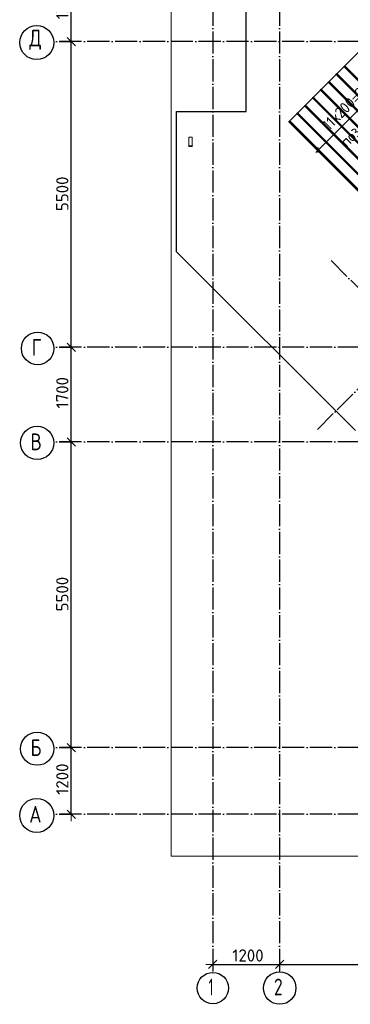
# Model space of a CAD drawing. Header units: millimetres. Extents: x -3483 to 105345, y -283423 to 72284.
# Tile 1 of 165: x 36532 to 42471, y -283417 to -265707. Entities that reach past the tile are written whole.
import ezdxf

# ---------------------------------------------------------------- set-up
doc = ezdxf.new("R2010")
doc.units = ezdxf.units.MM
doc.header["$PDMODE"] = 65
for name, pattern in [('______11', [500, 400, -50, 0, -50]), ('______2', [270, 200, -70]), ('______5', [1100, 800, -100, 100, -100])]:
    doc.linetypes.add(name, pattern=pattern)
for name, color, linetype, lineweight in [('Standard', 7, 'Continuous', 25), ('Размерная линия_ общее', 7, 'Continuous', 13), ('Стальная конструкция_ общее', 7, 'Continuous', 25), ('Фундамент_ общее', 7, 'Continuous', 35)]:
    doc.layers.add(name, color=color, linetype=linetype, lineweight=lineweight)
doc.layers.add('Арм.стержн.Доп. Арм. верхн.зоны У', color=7, linetype='Continuous', lineweight=35, true_color=0x739641)
doc.layers.add('Осевая линия_ общее', color=7, linetype='______5', lineweight=13, true_color=0xa0a0a0)
doc.styles.add('ISOCPEUR', font='ISOCPEUR')
doc.dimstyles.new('DIMSTYLE_4', dxfattribs={"dimtxt": 220, "dimasz": 250, "dimexe": 0, "dimexo": 0, "dimgap": 110, "dimtad": 2, "dimdec": 0, "dimrnd": 5, "dimzin": 12, "dimdsep": 46, "dimtxsty": 'ISOCPEUR', "dimblk1": 'ALL_ML_STRICH', "dimblk2": 'ALL_ML_STRICH', "dimsah": 1, "dimcen": 0, "dimclrd": 7, "dimclre": 256, "dimclrt": 7, "dimadec": 0, "dimazin": 0, "dimtfac": 1, "dimtdec": 0, "dimtix": 1, "dimtmove": 2, "dimatfit": 3, "dimfxl": 0, "dimtzin": 0, "dimlwd": 0, "dimlwe": -3, "dimarcsym": 0})

# ---------------------------------------------------------------- blocks, each defined once
blk = doc.blocks.new('ALL_ML_STRICH')
at = {"color": 0, "linetype": 'ByBlock', "lineweight": -2}
for p, q in [((-1, 0), (0.5, 0)), ((-0.3, -0.3), (0.3, 0.3)), ((0, -0.5), (0, 0.5))]:
    blk.add_line(p, q, dxfattribs=at)
blk = doc.blocks.new('*D165')
at = {"layer": 'DEFPOINTS', "color": 7, "linetype": 'Continuous', "lineweight": 13, "transparency": 33554687}
for p in [(37142, -278800), (37142, -280000), (37457, -280000)]:
    blk.add_point(p, dxfattribs=at)
at = {"layer": 'Размерная линия_ общее', "color": 253, "linetype": 'Continuous', "lineweight": -2, "true_color": 0xa0a0a0, "transparency": 33554687}
for p, q in [((37242, -278800), (37457, -278800)), ((37242, -280000), (37457, -280000))]:
    blk.add_line(p, q, dxfattribs=at)
at = {"layer": 'Размерная линия_ общее', "color": 7, "linetype": 'Continuous', "lineweight": -2, "transparency": 33554687}
blk.add_line((37457, -280000), (37457, -278800), dxfattribs=at)
at = {"layer": 'Размерная линия_ общее', "color": 7, "linetype": 'Continuous', "lineweight": 13, "transparency": 33554687, "xscale": 250, "yscale": 250, "zscale": 250}
for p, rotation in [((37457, -278800), 90), ((37457, -280000), 270)]:
    blk.add_blockref('ALL_ML_STRICH', p, dxfattribs=dict(at, rotation=rotation))
at = {"layer": 'Размерная линия_ общее', "color": 7, "linetype": 'Continuous', "lineweight": 13, "transparency": 33554687, "insert": (37297, -279367), "char_height": 220, "width": 880, "attachment_point": 5, "rotation": 90, "style": 'ISOCPEUR'}
blk.add_mtext('\\A1;{1200}', dxfattribs=at)
blk = doc.blocks.new('*D166')
at = {"layer": 'DEFPOINTS', "color": 7, "linetype": 'Continuous', "lineweight": 13, "transparency": 33554687}
for p in [(37142, -273300), (37142, -278800), (37457, -278800)]:
    blk.add_point(p, dxfattribs=at)
at = {"layer": 'Размерная линия_ общее', "color": 253, "linetype": 'Continuous', "lineweight": -2, "true_color": 0xa0a0a0, "transparency": 33554687}
for p, q in [((37242, -273300), (37457, -273300)), ((37242, -278800), (37457, -278800))]:
    blk.add_line(p, q, dxfattribs=at)
at = {"layer": 'Размерная линия_ общее', "color": 7, "linetype": 'Continuous', "lineweight": -2, "transparency": 33554687}
blk.add_line((37457, -278800), (37457, -273300), dxfattribs=at)
at = {"layer": 'Размерная линия_ общее', "color": 7, "linetype": 'Continuous', "lineweight": 13, "transparency": 33554687, "xscale": 250, "yscale": 250, "zscale": 250}
for p, rotation in [((37457, -273300), 90), ((37457, -278800), 270)]:
    blk.add_blockref('ALL_ML_STRICH', p, dxfattribs=dict(at, rotation=rotation))
at = {"layer": 'Размерная линия_ общее', "color": 7, "linetype": 'Continuous', "lineweight": 13, "transparency": 33554687, "insert": (37297, -276039), "char_height": 220, "width": 880, "attachment_point": 5, "rotation": 90, "style": 'ISOCPEUR'}
blk.add_mtext('\\A1;{5500}', dxfattribs=at)
blk = doc.blocks.new('*D167')
at = {"layer": 'DEFPOINTS', "color": 7, "linetype": 'Continuous', "lineweight": 13, "transparency": 33554687}
for p in [(37142, -271600), (37142, -273300), (37457, -273300)]:
    blk.add_point(p, dxfattribs=at)
at = {"layer": 'Размерная линия_ общее', "color": 253, "linetype": 'Continuous', "lineweight": -2, "true_color": 0xa0a0a0, "transparency": 33554687}
for p, q in [((37242, -271600), (37457, -271600)), ((37242, -273300), (37457, -273300))]:
    blk.add_line(p, q, dxfattribs=at)
at = {"layer": 'Размерная линия_ общее', "color": 7, "linetype": 'Continuous', "lineweight": -2, "transparency": 33554687}
blk.add_line((37457, -273300), (37457, -271600), dxfattribs=at)
at = {"layer": 'Размерная линия_ общее', "color": 7, "linetype": 'Continuous', "lineweight": 13, "transparency": 33554687, "xscale": 250, "yscale": 250, "zscale": 250}
for p, rotation in [((37457, -271600), 90), ((37457, -273300), 270)]:
    blk.add_blockref('ALL_ML_STRICH', p, dxfattribs=dict(at, rotation=rotation))
at = {"layer": 'Размерная линия_ общее', "color": 7, "linetype": 'Continuous', "lineweight": 13, "transparency": 33554687, "insert": (37297, -272417), "char_height": 220, "width": 880, "attachment_point": 5, "rotation": 90, "style": 'ISOCPEUR'}
blk.add_mtext('\\A1;{1700}', dxfattribs=at)
blk = doc.blocks.new('*D168')
at = {"layer": 'DEFPOINTS', "color": 7, "linetype": 'Continuous', "lineweight": 13, "transparency": 33554687}
for p in [(37142, -266100), (37142, -271600), (37457, -271600)]:
    blk.add_point(p, dxfattribs=at)
at = {"layer": 'Размерная линия_ общее', "color": 253, "linetype": 'Continuous', "lineweight": -2, "true_color": 0xa0a0a0, "transparency": 33554687}
for p, q in [((37242, -266100), (37457, -266100)), ((37242, -271600), (37457, -271600))]:
    blk.add_line(p, q, dxfattribs=at)
at = {"layer": 'Размерная линия_ общее', "color": 7, "linetype": 'Continuous', "lineweight": -2, "transparency": 33554687}
blk.add_line((37457, -271600), (37457, -266100), dxfattribs=at)
at = {"layer": 'Размерная линия_ общее', "color": 7, "linetype": 'Continuous', "lineweight": 13, "transparency": 33554687, "xscale": 250, "yscale": 250, "zscale": 250}
for p, rotation in [((37457, -266100), 90), ((37457, -271600), 270)]:
    blk.add_blockref('ALL_ML_STRICH', p, dxfattribs=dict(at, rotation=rotation))
at = {"layer": 'Размерная линия_ общее', "color": 7, "linetype": 'Continuous', "lineweight": 13, "transparency": 33554687, "insert": (37297, -268839), "char_height": 220, "width": 880, "attachment_point": 5, "rotation": 90, "style": 'ISOCPEUR'}
blk.add_mtext('\\A1;{5500}', dxfattribs=at)
blk = doc.blocks.new('*D169')
at = {"layer": 'DEFPOINTS', "color": 7, "linetype": 'Continuous', "lineweight": 13, "transparency": 33554687}
for p in [(37142, -264800), (37142, -266100), (37457, -266100)]:
    blk.add_point(p, dxfattribs=at)
at = {"layer": 'Размерная линия_ общее', "color": 253, "linetype": 'Continuous', "lineweight": -2, "true_color": 0xa0a0a0, "transparency": 33554687}
for p, q in [((37242, -264800), (37457, -264800)), ((37242, -266100), (37457, -266100))]:
    blk.add_line(p, q, dxfattribs=at)
at = {"layer": 'Размерная линия_ общее', "color": 7, "linetype": 'Continuous', "lineweight": -2, "transparency": 33554687}
blk.add_line((37457, -266100), (37457, -264800), dxfattribs=at)
at = {"layer": 'Размерная линия_ общее', "color": 7, "linetype": 'Continuous', "lineweight": 13, "transparency": 33554687, "xscale": 250, "yscale": 250, "zscale": 250}
for p, rotation in [((37457, -264800), 90), ((37457, -266100), 270)]:
    blk.add_blockref('ALL_ML_STRICH', p, dxfattribs=dict(at, rotation=rotation))
at = {"layer": 'Размерная линия_ общее', "color": 7, "linetype": 'Continuous', "lineweight": 13, "transparency": 33554687, "insert": (37297, -265417), "char_height": 220, "width": 880, "attachment_point": 5, "rotation": 90, "style": 'ISOCPEUR'}
blk.add_mtext('\\A1;{1300}', dxfattribs=at)
blk = doc.blocks.new('*D179')
at = {"layer": 'DEFPOINTS', "color": 7, "linetype": 'Continuous', "lineweight": 13, "transparency": 33554687}
for p in [(41200, -282638), (40000, -282689), (40000, -282699)]:
    blk.add_point(p, dxfattribs=at)
at = {"layer": 'Размерная линия_ общее', "color": 253, "linetype": 'Continuous', "lineweight": -2, "true_color": 0xa0a0a0, "transparency": 33554687}
for p, q in [((40000, -282699), (40000, -282699)), ((41200, -282699), (41200, -282699))]:
    blk.add_line(p, q, dxfattribs=at)
at = {"layer": 'Размерная линия_ общее', "color": 7, "linetype": 'Continuous', "lineweight": -2, "transparency": 33554687}
blk.add_line((40000, -282699), (41200, -282699), dxfattribs=at)
at = {"layer": 'Размерная линия_ общее', "color": 7, "linetype": 'Continuous', "lineweight": 13, "transparency": 33554687, "xscale": 250, "yscale": 250, "zscale": 250, "rotation": 180}
blk.add_blockref('ALL_ML_STRICH', (40000, -282699), dxfattribs=at)
at = {"layer": 'Размерная линия_ общее', "color": 7, "linetype": 'Continuous', "lineweight": 13, "transparency": 33554687, "xscale": 250, "yscale": 250, "zscale": 250}
blk.add_blockref('ALL_ML_STRICH', (41200, -282699), dxfattribs=at)
at = {"layer": 'Размерная линия_ общее', "color": 7, "linetype": 'Continuous', "lineweight": 13, "transparency": 33554687, "insert": (40633, -282539), "char_height": 220, "width": 880, "attachment_point": 5, "style": 'ISOCPEUR'}
blk.add_mtext('\\A1;{1200}', dxfattribs=at)
blk = doc.blocks.new('*D180')
at = {"layer": 'DEFPOINTS', "color": 7, "linetype": 'Continuous', "lineweight": 13, "transparency": 33554687}
for p in [(41200, -282638), (46700, -282621), (41200, -282699)]:
    blk.add_point(p, dxfattribs=at)
at = {"layer": 'Размерная линия_ общее', "color": 253, "linetype": 'Continuous', "lineweight": -2, "true_color": 0xa0a0a0, "transparency": 33554687}
for p, q in [((41200, -282699), (41200, -282699)), ((46700, -282699), (46700, -282699))]:
    blk.add_line(p, q, dxfattribs=at)
at = {"layer": 'Размерная линия_ общее', "color": 7, "linetype": 'Continuous', "lineweight": -2, "transparency": 33554687}
blk.add_line((41200, -282699), (46700, -282699), dxfattribs=at)
at = {"layer": 'Размерная линия_ общее', "color": 7, "linetype": 'Continuous', "lineweight": 13, "transparency": 33554687, "xscale": 250, "yscale": 250, "zscale": 250, "rotation": 180}
blk.add_blockref('ALL_ML_STRICH', (41200, -282699), dxfattribs=at)
at = {"layer": 'Размерная линия_ общее', "color": 7, "linetype": 'Continuous', "lineweight": 13, "transparency": 33554687, "xscale": 250, "yscale": 250, "zscale": 250}
blk.add_blockref('ALL_ML_STRICH', (46700, -282699), dxfattribs=at)
at = {"layer": 'Размерная линия_ общее', "color": 7, "linetype": 'Continuous', "lineweight": 13, "transparency": 33554687, "insert": (43961, -282539), "char_height": 220, "width": 880, "attachment_point": 5, "style": 'ISOCPEUR'}
blk.add_mtext('\\A1;{5500}', dxfattribs=at)
blk = doc.blocks.new('СЛОЖНЫЙ_ОБЪЕКТ_5')
at = {"layer": 'Осевая линия_ общее', "color": 253, "linetype": '______11', "lineweight": -3, "true_color": 0xa0a0a0, "transparency": 33554687}
for p, q in [((41882, -273076), (57919, -257039)), ((49836, -277750), (42073, -269987))]:
    blk.add_line(p, q, dxfattribs=at)

msp = doc.modelspace()

# ---------------------------------------------------------------- linework, layer by layer
at = {"layer": 'Standard', "color": 7, "linetype": 'Continuous', "lineweight": 13, "transparency": 33554687}
msp.add_lwpolyline([(39250, -280750), (65250, -280750), (65250, -233310), (39250, -233310), (39250, -280750)], dxfattribs=at)
at = {"layer": 'Арм.стержн.Доп. Арм. верхн.зоны У', "color": 7, "linetype": 'Continuous', "lineweight": 13, "transparency": 33554687}
for q in [(43450.1, -266495.3), (41852, -268093.4)]:
    msp.add_line((41894.5, -268050.9), q, dxfattribs=at)
at = {"layer": 'Арм.стержн.Доп. Арм. верхн.зоны У', "color": 253, "linetype": 'Continuous', "lineweight": -3, "true_color": 0xa0a0a0, "transparency": 33554687}
for q in [(41823.8, -267980.2), (41965.2, -268121.7)]:
    msp.add_line((41894.5, -268050.9), q, dxfattribs=at)
at = {"layer": 'Арм.стержн.Доп. Арм. верхн.зоны У', "color": 7, "linetype": 'Continuous', "lineweight": 25, "transparency": 33554687}
msp.add_line((41894.5, -268093.4), (41894.5, -268008.5), dxfattribs=at)
at = {"layer": 'Арм.стержн.Доп. Арм. верхн.зоны У', "color": 52, "linetype": 'Continuous', "lineweight": 25, "transparency": 33554687}
msp.add_lwpolyline([(41365, -267541.3), (45501.6, -271677.8), (47077, -270102.4), (42940.4, -265965.8), (41365, -267541.3)], dxfattribs=at)
at = {"layer": 'Арм.стержн.Доп. Арм. верхн.зоны У', "color": 7, "linetype": 'Continuous', "lineweight": 25, "transparency": 33554687}
for points in [[(46494.3, -270685.1), (42357.8, -266548.5), (42371.9, -266534.3), (46508.5, -270670.9), (46494.3, -270685.1)], [(46352.9, -270826.5), (42216.3, -266689.9), (42230.5, -266675.8), (46367.1, -270812.3), (46352.9, -270826.5)], [(46211.5, -270967.9), (42074.9, -266831.3), (42089.1, -266817.2), (46225.6, -270953.8), (46211.5, -270967.9)], [(46070.1, -271109.3), (41933.5, -266972.7), (41947.6, -266958.6), (46084.2, -271095.2), (46070.1, -271109.3)], [(45787.2, -271392.2), (41650.7, -267255.6), (41664.8, -267241.4), (45801.4, -271378), (45787.2, -271392.2)], [(45928.7, -271250.7), (41792.1, -267114.2), (41806.2, -267100), (45942.8, -271236.6), (45928.7, -271250.7)], [(45645.8, -271533.6), (41509.2, -267397), (41523.4, -267382.9), (45660, -271519.4), (45645.8, -271533.6)], [(45504.4, -271675), (41367.8, -267538.4), (41382, -267524.3), (45518.5, -271660.9), (45504.4, -271675)]]:
    msp.add_lwpolyline(points, dxfattribs=at)
at = {"layer": 'Осевая линия_ общее', "color": 253, "linetype": '______11', "lineweight": -3, "true_color": 0xa0a0a0, "transparency": 33554687}
for p, q in [((40000, -233410), (40000, -282827.9)), ((41200, -233410), (41200, -282827.9)), ((65150, -266100), (37142.2, -266100)), ((65150, -271600), (37142.2, -271600)), ((65150, -273300), (37142.2, -273300)), ((65150, -278800), (37142.2, -278800)), ((65150, -280000), (37142.2, -280000))]:
    msp.add_line(p, q, dxfattribs=at)
at = {"layer": 'Осевая линия_ общее', "color": 7, "linetype": 'Continuous', "lineweight": -3, "transparency": 33554687}
for centre, radius in [((36838, -266119.5), 305.8), ((36854.6, -271619.5), 292.4), ((36846, -273319.5), 298.8), ((36846, -278819.5), 298.8), ((36838, -280019.5), 305.8), ((40001.9, -283124.6), 281.9), ((41202.4, -283124.6), 292.4)]:
    msp.add_circle(centre, radius, dxfattribs=at)
at = {"layer": 'Стальная конструкция_ общее', "color": 253, "linetype": '______2', "lineweight": 18, "true_color": 0xababab, "transparency": 33554687}
for p, q in [((39570, -267976.9), (39570, -267820)), ((39570, -267820), (39630, -267820)), ((39570, -267976.9), (39570, -267820)), ((39570, -267820), (39630, -267820)), ((39630, -267820), (39630, -267976.9)), ((39630, -267820), (39630, -267976.9))]:
    msp.add_line(p, q, dxfattribs=at)
at = {"layer": 'Стальная конструкция_ общее', "color": 7, "linetype": 'Continuous', "lineweight": 25, "transparency": 33554687}
for p, q in [((39570, -267980), (39570, -267976.9)), ((39570, -267976.9), (39630, -267976.9)), ((39570, -267980), (39570, -267976.9)), ((39570, -267976.9), (39630, -267976.9)), ((39570, -267980), (39630, -267980)), ((39570, -267980), (39630, -267980)), ((39630, -267976.9), (39630, -267980)), ((39630, -267976.9), (39630, -267980))]:
    msp.add_line(p, q, dxfattribs=at)
at = {"layer": 'Фундамент_ общее', "color": 7, "lineweight": 25, "transparency": 33554687}
for p, q in [((40600, -267360), (40600, -262000)), ((39350, -269880.1), (39350, -267360)), ((39350, -267360), (40600, -267360)), ((42567.4, -273097.6), (39350, -269880.1))]:
    msp.add_line(p, q, dxfattribs=at)
at = {"layer": 'Фундамент_ общее', "color": 7, "linetype": 'Continuous', "lineweight": 25, "transparency": 33554687}
for p, q in [((40600, -267360), (40600, -262000)), ((39350, -269880.1), (39350, -267360)), ((39350, -267360), (40600, -267360)), ((42567.4, -273097.6), (39350, -269880.1))]:
    msp.add_line(p, q, dxfattribs=at)

# ---------------------------------------------------------------- block references
at = {"layer": 'Осевая линия_ общее', "color": 253, "linetype": '______11', "lineweight": -3, "true_color": 0xa0a0a0, "transparency": 33554687}
msp.add_blockref('СЛОЖНЫЙ_ОБЪЕКТ_5', (0, 0), dxfattribs=at)

# ---------------------------------------------------------------- texts
at = {"layer": 'Арм.стержн.Доп. Арм. верхн.зоны У', "color": 7, "linetype": 'Continuous', "lineweight": 13, "transparency": 33554687, "insert": (42092.5, -267711.5), "char_height": 200, "width": 1551.34, "attachment_point": 7, "rotation": 45, "style": 'ISOCPEUR'}
msp.add_mtext('\\W0.92;11x200=2200', dxfattribs=at)
at = {"layer": 'Арм.стержн.Доп. Арм. верхн.зоны У', "color": 7, "linetype": 'Continuous', "lineweight": 25, "transparency": 33554687, "insert": (42409.1, -268017.2), "char_height": 200, "width": 561.646, "attachment_point": 7, "rotation": 45, "style": 'ISOCPEUR'}
msp.add_mtext('\\W0.92;поз.', dxfattribs=at)
at = {"layer": 'Осевая линия_ общее', "color": 7, "linetype": 'Continuous', "lineweight": -3, "transparency": 33554687, "char_height": 300, "attachment_point": 7, "style": 'ISOCPEUR'}
for s, insert, width in [('\\W0.82;Д', (36703, -266250), 392.646), ('\\W0.78;Г', (36749.6, -271750), 326.407), ('\\W0.80;В', (36726, -273450), 359.833), ('\\W0.80;Б', (36726, -278950), 359.833), ('\\W0.82;А', (36703, -280150), 392.646), ('\\W0.56;1', (39926.9, -283255.1), 233.333), ('\\W0.78;2', (41097.4, -283255.1), 326.407)]:
    msp.add_mtext(s, dxfattribs=dict(at, insert=insert, width=width))

# ---------------------------------------------------------------- dimensions: what is measured, and where the dimension line sits
at = {"layer": 'Размерная линия_ общее', "color": 7, "linetype": 'Continuous', "lineweight": 13, "transparency": 33554687}
for base, p1, p2, picture, middle in [((37457.3, -264800), (37242.2, -266100), (37242.2, -264800), '*D169', (37297.3, -265417)), ((37457.3, -266100), (37242.2, -271600), (37242.2, -266100), '*D168', (37297.3, -268839)), ((37457.3, -271600), (37242.2, -273300), (37242.2, -271600), '*D167', (37297.3, -272417)), ((37457.3, -273300), (37242.2, -278800), (37242.2, -273300), '*D166', (37297.3, -276039)), ((37457.3, -278800), (37242.2, -280000), (37242.2, -278800), '*D165', (37297.3, -279367))]:
    dim = msp.add_linear_dim(base=base, p1=p1, p2=p2, angle=90, dimstyle='DIMSTYLE_4', override={"dimpost": '<>', "dimclrd": 7, "dimclre": 253, "dimclrt": 7, "dimlwd": 0, "dimlwe": 65533}, dxfattribs=at)
    dim.commit()
    dim.dimension.update_dxf_attribs({"geometry": picture, "text_midpoint": middle, "dimtype": 160})
for base, p1, p2, picture, middle in [((41200, -282698.8), (40000, -282698.8), (41200, -282698.8), '*D179', (40633, -282538.8)), ((46700, -282698.8), (41200, -282698.8), (46700, -282698.8), '*D180', (43961, -282538.8))]:
    dim = msp.add_linear_dim(base=base, p1=p1, p2=p2, dimstyle='DIMSTYLE_4', override={"dimpost": '<>', "dimclrd": 7, "dimclre": 253, "dimclrt": 7, "dimlwd": 0, "dimlwe": 65533}, dxfattribs=at)
    dim.commit()
    dim.dimension.update_dxf_attribs({"geometry": picture, "text_midpoint": middle, "dimtype": 160})

doc.saveas('drawing.dxf')
